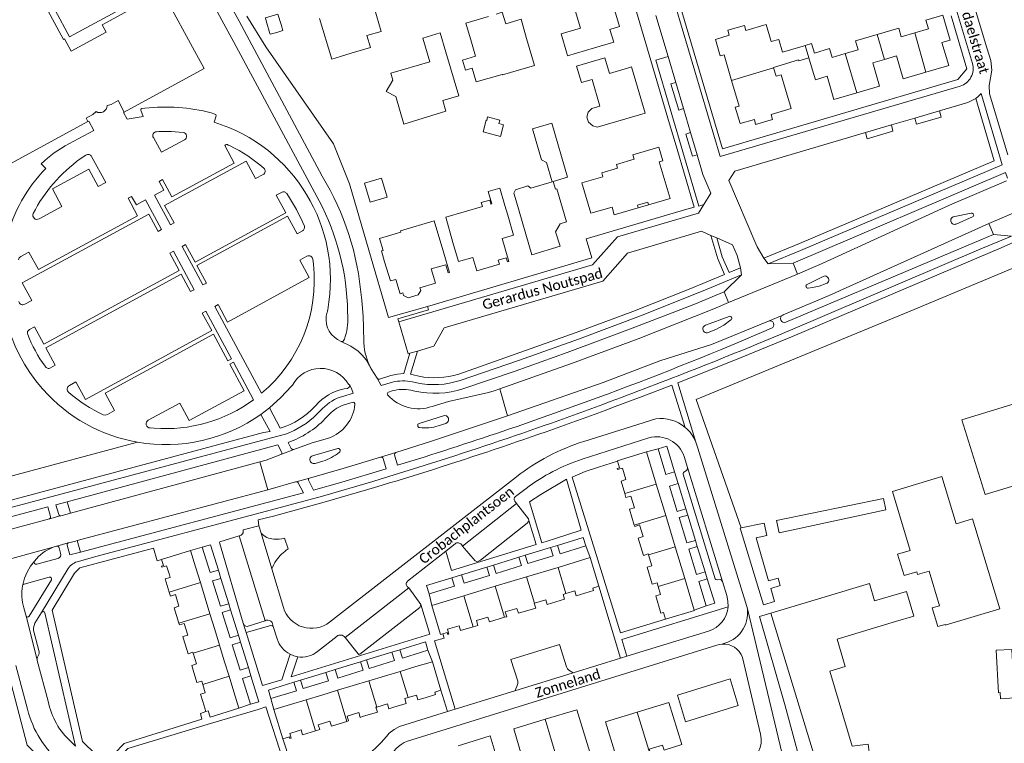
# Model space of a CAD drawing. Extents: x 177628 to 188968, y 384226 to 390673.
# Tile 146 of 256: x 183038 to 183283, y 386505 to 386685. Entities that reach past the tile are written whole.
import ezdxf

# ---------------------------------------------------------------- set-up
doc = ezdxf.new("R2010")
doc.units = 0
for name, color, linetype, lineweight in [('B01_D', 14, 'Continuous', 9), ('B01_F', 14, 'Continuous', 9), ('B01_T', 14, 'Continuous', 9), ('B02_T', 14, 'Continuous', 9), ('B07_D', 14, 'Continuous', 9), ('B11_F', 14, 'Continuous', 9), ('B11_S', 14, 'Continuous', 9), ('B14_F', 14, 'Continuous', 9), ('T03_F', 253, 'Continuous', 9), ('T03_T', 253, 'Continuous', 9), ('T05_F', 253, 'Continuous', 9), ('T05_T', 253, 'Continuous', 9), ('V00_F', 8, 'Continuous', 9), ('V00_T', 8, 'Continuous', 9), ('Z06', 7, 'Continuous', 9)]:
    doc.layers.add(name, color=color, linetype=linetype, lineweight=lineweight)
doc.styles.add('Legend', font='calibri.ttf')

msp = doc.modelspace()

# ---------------------------------------------------------------- linework, layer by layer
at = {"layer": 'B01_D', "linetype": 'Continuous'}
for points in [[(183263.649, 386684.626), (183267.818, 386685.851), (183269.638, 386679.623), (183267.64, 386679.022), (183269.327, 386673.282), (183263.648, 386671.616)], [(183215.221, 386669.603), (183213.348, 386675.984), (183212.357, 386675.688), (183211.154, 386679.813), (183214.59, 386680.878), (183214.257, 386682.102), (183218.405, 386683.313)], [(183263.648, 386671.616), (183257.97, 386669.951), (183256.289, 386675.687), (183253.334, 386674.815)], [(183253.334, 386674.815), (183250.379, 386673.942), (183252.083, 386668.201), (183246.396, 386666.538)], [(183246.396, 386666.538), (183240.708, 386664.875), (183239.012, 386670.623), (183236.092, 386669.756), (183235.38, 386672.156)], [(183228.634, 386667.368), (183230.045, 386662.571), (183225.028, 386661.096), (183225.37, 386659.85), (183221.202, 386658.613), (183220.873, 386659.857), (183217.366, 386658.832), (183216.108, 386662.929), (183217.094, 386663.223), (183215.221, 386669.603)]]:
    msp.add_lwpolyline(points, dxfattribs=at)
at = {"layer": 'B01_F', "linetype": 'Continuous'}
for points in [[(183151.415, 386675.598), (183148.135, 386674.623), (183148.864, 386672.17)], [(183181.714, 386657.922), (183188.843, 386660.022)], [(183157.448, 386642.745), (183158.695, 386638.473)]]:
    msp.add_lwpolyline(points, dxfattribs=at)
at = {"layer": 'B01_T', "linetype": 'Continuous'}
for points in [[(183181.045, 386677.671), (183185.835, 386679.105), (183184.881, 386682.29), (183187.285, 386682.999), (183183.983, 386694.201), (183179.487, 386692.88), (183179.238, 386693.747), (183175.87, 386692.756), (183176.122, 386691.892), (183174.874, 386691.527), (183177.508, 386682.597), (183172.712, 386681.18), (183174.129, 386676.385)], [(183120.391, 386676.358), (183125.192, 386677.756), (183124.316, 386680.761), (183127.888, 386681.8), (183126.146, 386687.783)], [(183154.609, 386685.556), (183148.959, 386683.887), (183150.376, 386679.092)], [(183164.121, 386680.013), (183162.723, 386684.813), (183158.911, 386683.704), (183158.049, 386686.569), (183156.525, 386686.12)], [(183225.08, 386679.267), (183223.812, 386683.557), (183218.774, 386682.067), (183218.405, 386683.313)], [(183251.456, 386681.025), (183256.846, 386682.616), (183257.494, 386680.422), (183260.897, 386681.422)], [(183260.897, 386681.422), (183264.3, 386682.422), (183263.649, 386684.626)], [(183130.799, 386669.63), (183130.284, 386671.376), (183139.981, 386674.235), (183138.237, 386680.153), (183142.59, 386681.436), (183144.004, 386676.64)], [(183243.482, 386676.274), (183246.716, 386677.229), (183246.065, 386679.433), (183251.456, 386681.025)], [(183151.415, 386675.598), (183150.376, 386679.092)], [(183158.059, 386671.057), (183158.088, 386670.958), (183166.099, 386673.329), (183164.121, 386680.013)], [(183181.045, 386677.671), (183174.321, 386675.722), (183174.129, 386676.385)], [(183081.348, 386676.968), (183083.752, 386672.545), (183063.846, 386661.726)], [(183120.391, 386676.358), (183117.736, 386675.55)], [(183143.2, 386664.577), (183147.217, 386665.763), (183144.004, 386676.64)], [(183189.549, 386672.754), (183184.784, 386671.328), (183183.62, 386675.217), (183176.563, 386673.137)], [(183235.838, 386676.412), (183239.597, 386677.522), (183240.248, 386675.318), (183243.482, 386676.274)], [(183188.843, 386660.022), (183193.64, 386661.435), (183190.246, 386672.959), (183189.549, 386672.754)], [(183225.671, 386672.691), (183225.623, 386672.853)], [(183228.634, 386667.368), (183227.528, 386670.991), (183226.283, 386670.623), (183225.671, 386672.691)], [(183059.581, 386663.359), (183060.572, 386663.593), (183062.328, 386664.559)], [(183063.846, 386661.726), (183062.328, 386664.559)], [(183054.333, 386660.187), (183056.045, 386661.113), (183056.826, 386661.848)], [(183017.788, 386611.388), (183029.217, 386617.6), (183017.537, 386639.088), (183054.802, 386659.342)], [(183054.802, 386659.342), (183054.333, 386660.187)], [(183174.346, 386645.508), (183170.375, 386658.946), (183165.581, 386657.527), (183167.85, 386649.856), (183169.099, 386649.162), (183170.511, 386644.375)], [(183180.118, 386636.501), (183177.888, 386644.057), (183183.155, 386645.611), (183182.873, 386646.569), (183186.799, 386647.728), (183186.516, 386648.685), (183190.931, 386649.988), (183190.617, 386651.051), (183197.072, 386652.956)], [(183197.072, 386652.956), (183198.063, 386649.587), (183197.192, 386649.332), (183199.883, 386640.22), (183194.513, 386638.644)], [(183170.731, 386644.44), (183174.346, 386645.508)], [(183172.452, 386628.305), (183171.356, 386631.925), (183172.458, 386633.887), (183174.085, 386634.366), (183171.639, 386642.62), (183171.299, 386642.519)], [(183155.195, 386638.795), (183155.464, 386638.873)], [(183158.695, 386638.473), (183159.416, 386636.039)], [(183161.484, 386639.613), (183165.461, 386626.198)], [(183194.513, 386638.644), (183194.321, 386639.318), (183191.72, 386638.558), (183191.916, 386637.886)], [(183191.916, 386637.886), (183194.513, 386638.644)], [(183145.768, 386629.271), (183143.946, 386635.51), (183153.095, 386638.181)], [(183159.416, 386636.039), (183160.865, 386631.093), (183158.012, 386630.195), (183159.676, 386624.491), (183159.373, 386624.411), (183159.06, 386625.436), (183157.065, 386624.849), (183157.37, 386623.823), (183151.745, 386622.169), (183150.757, 386625.526), (183147.179, 386624.474), (183145.768, 386629.271)], [(183191.916, 386637.886), (183185.96, 386636.139), (183185.403, 386638.059), (183180.118, 386636.501)], [(183128.743, 386624.443), (183127.958, 386627.126), (183128.342, 386627.239), (183127.47, 386630.219), (183132.789, 386631.774), (183132.677, 386632.158), (183141.12, 386634.627), (183143.48, 386626.557)], [(183143.48, 386626.557), (183144.889, 386621.759), (183144.589, 386621.661), (183143.993, 386623.706), (183140.353, 386622.65), (183141.405, 386619.092), (183137.545, 386617.955)], [(183165.461, 386626.198), (183172.452, 386628.305)], [(183133.257, 386616.692), (183132.566, 386616.489), (183131.518, 386620.048), (183130.156, 386619.647), (183128.743, 386624.443)], [(183137.545, 386617.955), (183137.734, 386617.312), (183137.112, 386616.202), (183134.57, 386615.453), (183133.446, 386616.05), (183133.257, 386616.692)], [(183186.757, 386574.751), (183186.715, 386574.892), (183193.997, 386577.091)], [(183193.997, 386577.091), (183196.419, 386569.07)], [(183188.589, 386566.705), (183187.646, 386569.826), (183188.852, 386570.19), (183187.985, 386573.063), (183186.778, 386572.698), (183186.7, 386572.957), (183187.249, 386573.122), (183186.757, 386574.751)], [(183196.419, 386569.07), (183198.784, 386561.241)], [(183188.589, 386566.705), (183188.887, 386565.717), (183190.093, 386566.081), (183190.969, 386563.181), (183189.763, 386562.816), (183190.953, 386558.876)], [(183198.784, 386561.241), (183201.148, 386553.412)], [(183190.953, 386558.876), (183191.061, 386558.518), (183192.267, 386558.882), (183193.143, 386555.982), (183191.937, 386555.618), (183193.235, 386551.319), (183194.441, 386551.684), (183194.523, 386551.411)], [(183080.391, 386552.523), (183073.15, 386550.306)], [(183081.64, 386548.439), (183080.391, 386552.523)], [(183201.148, 386553.412), (183203.512, 386545.583)], [(183073.15, 386550.306), (183073.625, 386548.755), (183073.103, 386548.596), (183073.182, 386548.337), (183074.387, 386548.706), (183075.081, 386546.434)], [(183171.944, 386548.325), (183179.956, 386550.743)], [(183179.956, 386550.743), (183182.091, 386543.619)], [(183194.523, 386551.411), (183195.329, 386548.745), (183194.123, 386548.381), (183195.412, 386544.111), (183196.619, 386544.475), (183196.889, 386543.582)], [(183081.64, 386548.439), (183082.829, 386544.547)], [(183164.13, 386545.967), (183171.944, 386548.325)], [(183075.081, 386546.434), (183075.267, 386545.827), (183074.062, 386545.459), (183075.067, 386542.174)], [(183156.316, 386543.608), (183164.13, 386545.967)], [(183203.512, 386545.583), (183205.897, 386537.687)], [(183082.829, 386544.547), (183084.019, 386540.655)], [(183148.501, 386541.25), (183156.316, 386543.608)], [(183182.091, 386543.619), (183180.612, 386543.176), (183180.807, 386542.527), (183176.505, 386541.237), (183176.143, 386542.444), (183173.92, 386541.778)], [(183198.742, 386535.39), (183198.27, 386537.108), (183197.59, 386536.903), (183196.291, 386541.201), (183197.498, 386541.565), (183196.889, 386543.582)], [(183225.005, 386536.946), (183249.533, 386544.305), (183250.834, 386539.97), (183258.791, 386542.357), (183260.639, 386536.195), (183256.057, 386534.821)], [(183075.067, 386542.174), (183075.372, 386541.175), (183076.577, 386541.543), (183077.46, 386538.655)], [(183084.019, 386540.655), (183085.209, 386536.764)], [(183148.501, 386541.25), (183140.501, 386538.835)], [(183166.102, 386539.434), (183168.92, 386540.279), (183169.282, 386539.072), (183173.602, 386540.367), (183173.24, 386541.574), (183173.92, 386541.778)], [(183077.46, 386538.655), (183076.255, 386538.287), (183077.446, 386534.391)], [(183140.501, 386538.835), (183142.674, 386531.586), (183143.205, 386531.745)], [(183158.647, 386535.883), (183159.177, 386536.042), (183158.815, 386537.249), (183161.717, 386538.12), (183162.079, 386536.913), (183166.389, 386538.205), (183166.028, 386539.412), (183166.102, 386539.434)], [(183085.209, 386536.764), (183086.399, 386532.872)], [(183150.828, 386533.54), (183151.964, 386533.88), (183151.602, 386535.087), (183154.495, 386535.954), (183154.856, 386534.747), (183158.647, 386535.883)], [(183205.897, 386537.687), (183205.935, 386537.562), (183198.742, 386535.39)], [(183306.093, 386445.826), (183277.32, 386442.57), (183276.27, 386452.04), (183280, 386452.49), (183279.62, 386455.94), (183281.07, 386456.15), (183277.11, 386491.08), (183238.06, 386486.3), (183236.84, 386496.25), (183237.34, 386496.31), (183225.005, 386536.946)], [(183077.446, 386534.391), (183077.571, 386533.983), (183078.776, 386534.352), (183079.656, 386531.473), (183078.451, 386531.105), (183078.636, 386530.499)], [(183086.399, 386532.872), (183087.588, 386528.98)], [(183143.205, 386531.745), (183144.357, 386532.09), (183144.492, 386531.64), (183144.751, 386531.718), (183144.389, 386532.925), (183147.301, 386533.798), (183147.663, 386532.591), (183150.828, 386533.54)], [(183256.057, 386534.821), (183241.491, 386530.453), (183243.532, 386523.642), (183239.691, 386522.49), (183245.284, 386503.827), (183249.235, 386504.315), (183249.643, 386500.999), (183249.861, 386501.026), (183249.99, 386499.975)], [(183078.636, 386530.499), (183079.766, 386526.801), (183080.971, 386527.17), (183081.031, 386526.975)], [(183087.588, 386528.98), (183088.778, 386525.088)], [(183081.031, 386526.975), (183081.851, 386524.291), (183080.647, 386523.923), (183081.016, 386522.715)], [(183088.778, 386525.088), (183089.968, 386521.197)], [(183132.62, 386522.423), (183136.53, 386523.603)], [(183140.632, 386524.84), (183136.53, 386523.603)], [(183142.777, 386517.728), (183140.632, 386524.84)], [(183081.016, 386522.715), (183081.959, 386519.629), (183083.164, 386519.997), (183083.41, 386519.192)], [(183089.968, 386521.197), (183091.158, 386517.305)], [(183124.8, 386520.065), (183128.71, 386521.244)], [(183128.71, 386521.244), (183132.62, 386522.423)], [(183083.41, 386519.192), (183084.044, 386517.119), (183082.839, 386516.751), (183083.395, 386514.932)], [(183116.98, 386517.706), (183120.89, 386518.885)], [(183120.89, 386518.885), (183124.8, 386520.065)], [(183201.714, 386516.496), (183203.747, 386509.871), (183216.88, 386513.901), (183214.847, 386520.526), (183201.714, 386516.496)], [(183092.406, 386513.222), (183091.158, 386517.305)], [(183109.16, 386515.347), (183113.07, 386516.527)], [(183113.07, 386516.527), (183116.98, 386517.706)], [(183131.044, 386513.506), (183134.116, 386514.432), (183133.752, 386515.638), (183134.591, 386515.891)], [(183134.591, 386515.891), (183136.682, 386516.522), (183137.046, 386515.316), (183138.864, 386515.864)], [(183138.864, 386515.864), (183141.395, 386516.627), (183141.206, 386517.254), (183142.777, 386517.728)], [(183083.395, 386514.932), (183084.16, 386512.432)], [(183101.152, 386512.932), (183105.249, 386514.168)], [(183105.249, 386514.168), (183109.16, 386515.347)], [(183123.224, 386511.147), (183126.936, 386512.266), (183126.572, 386513.473), (183126.77, 386513.533)], [(183126.77, 386513.533), (183129.454, 386514.342), (183129.817, 386513.136), (183131.044, 386513.506)], [(183191.65, 386512.264), (183199.541, 386514.706), (183202.795, 386504.186), (183198.391, 386502.824), (183198.013, 386504.047), (183194.659, 386503.009), (183195.038, 386501.787), (183194.904, 386501.746)], [(183084.16, 386512.432), (183084.781, 386512.622), (183085.265, 386511.039), (183092.406, 386513.222)], [(183103.347, 386505.627), (183101.152, 386512.932)], [(183119.314, 386509.968), (183119.755, 386510.101), (183119.391, 386511.307), (183122.273, 386512.176), (183122.637, 386510.97), (183123.224, 386511.147)], [(183171.94, 386499.927), (183172.066, 386499.965), (183171.699, 386501.191), (183175.061, 386502.199), (183175.428, 386500.973), (183179.844, 386502.298), (183176.647, 386512.886), (183168.748, 386510.501)], [(183194.904, 386501.746), (183190.634, 386500.424), (183190.255, 386501.647), (183186.902, 386500.61), (183187.281, 386499.387), (183187.016, 386499.305), (183183.756, 386509.822), (183191.65, 386512.264)], [(183111.494, 386507.609), (183112.574, 386507.935), (183112.211, 386509.141), (183115.04, 386509.995)], [(183115.04, 386509.995), (183115.093, 386510.011), (183115.456, 386508.804), (183119.314, 386509.968)], [(183168.748, 386510.501), (183160.907, 386508.133), (183163.993, 386497.542), (183164.289, 386497.631), (183163.921, 386498.857), (183167.283, 386499.866), (183167.651, 386498.64), (183171.94, 386499.927)], [(183107.22, 386507.636), (183105.088, 386506.993), (183105.452, 386505.787), (183105.145, 386505.694), (183105.014, 386506.129), (183103.347, 386505.627)], [(183107.22, 386507.636), (183107.922, 386507.848), (183108.285, 386506.641), (183111.494, 386507.609)], [(183150.352, 386493.277), (183150.501, 386493.321), (183150.139, 386494.549), (183153.506, 386495.541), (183153.868, 386494.314), (183158.29, 386495.618), (183155.045, 386506.349), (183147.09, 386503.908)]]:
    msp.add_lwpolyline(points, dxfattribs=at)
msp.add_arc((183057.789, 386663.359), 1.792, 237.48454, 0.00124, dxfattribs=at)
at = {"layer": 'B02_T', "linetype": 'Continuous'}
for points in [[(183272.621, 386585.048), (183278.357, 386566.452), (183298.88, 386572.737), (183293.181, 386591.345), (183290.757, 386590.603)], [(183290.757, 386590.603), (183272.621, 386585.048)], [(183196.893, 386577.834), (183199.024, 386578.486), (183200.968, 386572.137)], [(183198.838, 386571.482), (183196.893, 386577.834)], [(183259.748, 386552.549), (183255.308, 386567.24), (183267.594, 386570.953), (183271.159, 386559.184), (183275.261, 386560.424), (183282.036, 386538.004), (183268.461, 386533.902), (183268.398, 386534.112), (183266.615, 386533.573), (183265.209, 386538.227), (183267.015, 386538.773), (183264.413, 386547.382), (183261.569, 386546.522), (183261.35, 386547.246)], [(183201.674, 386562.219), (183199.742, 386568.53)], [(183201.872, 386569.185), (183203.804, 386562.875)], [(183253.654, 386562.673), (183253.042, 386565.518), (183226.388, 386559.973)], [(183204.068, 386554.4), (183202.136, 386560.711)], [(183204.266, 386561.365), (183206.198, 386555.055)], [(183217.607, 386558.146), (183217.34, 386558.09), (183223.16, 386539.03), (183225.907, 386539.827)], [(183223.348, 386559.34), (183217.607, 386558.146)], [(183171.813, 386553.784), (183178.231, 386555.751), (183178.862, 386553.681)], [(183083.273, 386553.327), (183085.367, 386553.971), (183087.306, 386547.662)], [(183085.214, 386547.019), (183083.273, 386553.327)], [(183163.797, 386551.327), (183170.107, 386553.261)], [(183178.862, 386553.681), (183172.457, 386551.718)], [(183206.462, 386546.58), (183204.53, 386552.891)], [(183206.66, 386553.546), (183208.592, 386547.236)], [(183155.858, 386548.894), (183162.168, 386550.828)], [(183170.752, 386551.195), (183164.441, 386549.261)], [(183147.91, 386546.458), (183154.22, 386548.392)], [(183162.813, 386548.762), (183156.502, 386546.827)], [(183087.946, 386545.579), (183089.885, 386539.27)], [(183139.807, 386541.71), (183139.173, 386543.78), (183145.483, 386545.714)], [(183154.865, 386546.326), (183148.554, 386544.391)], [(183209.134, 386545.466), (183210.997, 386539.382), (183208.868, 386538.723)], [(183087.796, 386538.628), (183085.855, 386544.936)], [(183146.128, 386543.647), (183139.807, 386541.71)], [(183208.868, 386538.723), (183207.004, 386544.811)], [(183090.209, 386530.788), (183088.268, 386537.096)], [(183090.356, 386537.738), (183092.295, 386531.43)], [(183092.694, 386522.711), (183090.753, 386529.019)], [(183092.839, 386529.661), (183094.778, 386523.352)], [(183132.508, 386527.823), (183138.893, 386529.785), (183139.541, 386527.674)], [(183124.212, 386525.273), (183130.52, 386527.212)], [(183139.541, 386527.674), (183133.165, 386525.714)], [(183116.387, 386522.868), (183122.695, 386524.807)], [(183131.178, 386525.104), (183124.869, 386523.165)], [(183095.306, 386514.223), (183093.332, 386520.639)], [(183095.415, 386521.279), (183097.387, 386514.863), (183095.306, 386514.223)], [(183107.807, 386520.231), (183114.115, 386522.17)], [(183123.353, 386522.699), (183117.044, 386520.76)], [(183100.413, 386515.648), (183099.778, 386517.763), (183106.086, 386519.702)], [(183114.773, 386520.062), (183108.464, 386518.122)], [(183106.744, 386517.594), (183100.413, 386515.648)]]:
    msp.add_lwpolyline(points, dxfattribs=at)
at = {"layer": 'B07_D', "linetype": 'Continuous'}
for points in [[(183253.334, 386674.815), (183251.456, 386681.025)], [(183263.648, 386671.616), (183260.897, 386681.422)], [(183233.512, 386678.274), (183234.424, 386675.223)], [(183231.976, 386674.515), (183234.424, 386675.223)], [(183234.424, 386675.223), (183235.38, 386672.156)], [(183246.396, 386666.538), (183243.482, 386676.274)], [(183215.221, 386669.603), (183225.671, 386672.691)], [(183196.419, 386569.07), (183188.589, 386566.705)], [(183198.784, 386561.241), (183190.953, 386558.876)], [(183201.148, 386553.412), (183194.523, 386551.411)], [(183173.92, 386541.778), (183171.944, 386548.325)], [(183166.102, 386539.434), (183164.13, 386545.967)], [(183203.512, 386545.583), (183196.889, 386543.582)], [(183082.829, 386544.547), (183075.067, 386542.174)], [(183158.647, 386535.883), (183156.316, 386543.608)], [(183150.828, 386533.54), (183148.501, 386541.25)], [(183085.209, 386536.764), (183077.446, 386534.391)], [(183087.588, 386528.98), (183081.031, 386526.975)], [(183089.968, 386521.197), (183083.41, 386519.192)], [(183134.591, 386515.891), (183132.62, 386522.423)], [(183126.77, 386513.533), (183124.8, 386520.065)], [(183119.314, 386509.968), (183116.98, 386517.706)], [(183111.494, 386507.609), (183109.16, 386515.347)], [(183191.65, 386512.264), (183194.904, 386501.746)], [(183168.748, 386510.501), (183171.94, 386499.927)]]:
    msp.add_lwpolyline(points, dxfattribs=at)
at = {"layer": 'B11_F', "linetype": 'Continuous'}
for points in [[(183081.348, 386676.968), (183074.265, 386690), (183070.377, 386687.887), (183069.507, 386689.489), (183058.347, 386683.424), (183059.326, 386681.623), (183050.585, 386676.872), (183048.929, 386679.917), (183048.689, 386679.787), (183025.451, 386722.696)], [(183148.864, 386672.17), (183150.565, 386672.676)], [(183158.059, 386671.057), (183151.549, 386669.286), (183150.565, 386672.676)], [(183130.799, 386669.63), (183129.155, 386666.875), (183131.565, 386665.602)], [(183143.2, 386664.577), (183143.984, 386661.953), (183133.546, 386658.704), (183131.565, 386665.602)], [(183165.162, 386642.797), (183164.44, 386643.368), (183161.356, 386642.355), (183160.917, 386641.52), (183161.484, 386639.613)], [(183170.511, 386644.375), (183165.162, 386642.797)]]:
    msp.add_lwpolyline(points, dxfattribs=at)
at = {"layer": 'B11_S', "linetype": 'Continuous'}
for points in [[(183112.517, 386685.045), (183115.604, 386674.901), (183117.736, 386675.55)], [(183233.036, 386678.133), (183227.92, 386676.62), (183226.972, 386679.827), (183225.08, 386679.267)], [(183233.512, 386678.274), (183233.036, 386678.133)], [(183235.838, 386676.412), (183235.145, 386678.757), (183233.512, 386678.274)], [(183176.563, 386673.137), (183177.765, 386669.056), (183180.447, 386669.846), (183182.402, 386663.212), (183180.336, 386662.603), (183179.453, 386661.704), (183179.109, 386660.436), (183179.549, 386659.209), (183180.59, 386658.299), (183181.714, 386657.922)], [(183231.976, 386674.515), (183231.917, 386674.715), (183225.623, 386672.853)], [(183171.299, 386642.519), (183170.731, 386644.44)], [(183155.464, 386638.873), (183154.578, 386641.907), (183157.448, 386642.745)], [(183155.195, 386638.795), (183154.911, 386639.769), (183152.81, 386639.156), (183153.095, 386638.181)]]:
    msp.add_lwpolyline(points, dxfattribs=at)
at = {"layer": 'B14_F', "linetype": 'Continuous'}
for points in [[(183099.227, 386684.423), (183099.008, 386685.156), (183102.157, 386686.095), (183102.927, 386683.517)], [(183100.154, 386681.314), (183099.227, 386684.423)], [(183102.927, 386683.517), (183103.34, 386681.999), (183101.847, 386681.558)], [(183101.847, 386681.558), (183100.226, 386681.075), (183100.154, 386681.314)], [(183153.302, 386656.797), (183154.066, 386659.66), (183154.174, 386659.631), (183154.409, 386660.513), (183157.413, 386659.711), (183157.178, 386658.829), (183158.389, 386658.506), (183157.625, 386655.643), (183153.302, 386656.797)], [(183129.383, 386640.531), (183125.092, 386639.251), (183123.68, 386643.983), (183127.971, 386645.263), (183129.383, 386640.531)], [(183198.838, 386571.482), (183200.968, 386572.137)], [(183199.742, 386568.53), (183201.872, 386569.185)], [(183201.674, 386562.219), (183203.804, 386562.875)], [(183253.654, 386562.673), (183227.018, 386556.943)], [(183202.136, 386560.711), (183204.266, 386561.365)], [(183227.018, 386556.943), (183226.388, 386559.973)], [(183223.983, 386556.291), (183223.348, 386559.34)], [(183204.068, 386554.4), (183206.198, 386555.055)], [(183223.983, 386556.291), (183221.298, 386555.713), (183224.422, 386544.945)], [(183170.107, 386553.261), (183170.752, 386551.195)], [(183171.813, 386553.784), (183172.457, 386551.718)], [(183204.53, 386552.891), (183206.66, 386553.546)], [(183261.35, 386547.246), (183258.181, 386546.288), (183256.578, 386551.591), (183259.748, 386552.549)], [(183162.168, 386550.828), (183162.813, 386548.762)], [(183163.797, 386551.327), (183164.441, 386549.261)], [(183085.214, 386547.019), (183087.306, 386547.662)], [(183154.22, 386548.392), (183154.865, 386546.326)], [(183155.858, 386548.894), (183156.502, 386546.827)], [(183085.855, 386544.936), (183087.946, 386545.579)], [(183145.483, 386545.714), (183146.128, 386543.647)], [(183147.91, 386546.458), (183148.554, 386544.391)], [(183206.462, 386546.58), (183208.592, 386547.236)], [(183207.004, 386544.811), (183209.134, 386545.466)], [(183224.422, 386544.945), (183226.809, 386545.64), (183227.315, 386543.804), (183224.962, 386543.084)], [(183224.962, 386543.084), (183225.907, 386539.827)], [(183087.796, 386538.628), (183089.885, 386539.27)], [(183088.268, 386537.096), (183090.356, 386537.738)], [(183090.209, 386530.788), (183092.295, 386531.43)], [(183090.753, 386529.019), (183092.839, 386529.661)], [(183130.52, 386527.212), (183131.178, 386525.104)], [(183132.508, 386527.823), (183133.165, 386525.714)], [(183281.137, 386527.695), (183285.052, 386527.9), (183285.685, 386515.801), (183282.202, 386515.619), (183282.122, 386517.14), (183281.691, 386517.117), (183281.137, 386527.695)], [(183092.694, 386522.711), (183094.778, 386523.352)], [(183122.695, 386524.807), (183123.353, 386522.699)], [(183124.212, 386525.273), (183124.869, 386523.165)], [(183093.332, 386520.639), (183095.415, 386521.279)], [(183114.115, 386522.17), (183114.773, 386520.062)], [(183116.387, 386522.868), (183117.044, 386520.76)], [(183106.086, 386519.702), (183106.744, 386517.594)], [(183107.807, 386520.231), (183108.464, 386518.122)]]:
    msp.add_lwpolyline(points, dxfattribs=at)
at = {"layer": 'T03_F', "linetype": 'Continuous'}
for points in [[(183139.437, 386613.327), (183129.709, 386610.53), (183124.773, 386627.303), (183119.991, 386643.844)], [(183217.607, 386558.146), (183206.35, 386590.097), (183260.665, 386612.534), (183285.155, 386622.716), (183291.999, 386596.951), (183291.797, 386596.778)], [(183225.005, 386536.946), (183222.189, 386536.09), (183228.555, 386513.811), (183234.359, 386492.349), (183238.353, 386478.857), (183242.816, 386465.151), (183249.767, 386442.917), (183253.017, 386432.094)]]:
    msp.add_lwpolyline(points, dxfattribs=at)
at = {"layer": 'T03_T', "linetype": 'Continuous'}
for points in [[(183201.361, 386653.342), (183199.765, 386658.752)], [(183002.733, 386562.256), (183067.178, 386579.497)]]:
    msp.add_lwpolyline(points, dxfattribs=at)
at = {"layer": 'T05_F', "linetype": 'Continuous'}
for points in [[(183094.385, 386685.57), (183099.167, 386677.982), (183116.017, 386653.815), (183119.991, 386643.844)], [(183083.273, 386553.327), (183080.391, 386552.523)], [(183095.306, 386514.223), (183092.406, 386513.222)]]:
    msp.add_lwpolyline(points, dxfattribs=at)
at = {"layer": 'T05_T', "linetype": 'Continuous'}
for points in [[(183193.997, 386577.091), (183196.893, 386577.834)], [(183179.956, 386550.743), (183178.862, 386553.681)], [(183139.807, 386541.71), (183140.501, 386538.835)], [(183205.897, 386537.687), (183208.868, 386538.723)], [(183139.541, 386527.674), (183140.632, 386524.84)], [(183101.152, 386512.932), (183100.413, 386515.648)]]:
    msp.add_lwpolyline(points, dxfattribs=at)
at = {"layer": 'V00_F', "linetype": 'Continuous'}
for points in [[(183092.448, 386684.319), (183081.853, 386703.869), (183081.841, 386704.586), (183079.7, 386742.215), (183079.241, 386748.538)], [(183024.461, 386728.037), (183039.459, 386700.458), (183050.187, 386680.414), (183063.905, 386687.867), (183062.626, 386693.092), (183062.139, 386694.279)], [(183062.139, 386694.279), (183077.501, 386702.502), (183077.976, 386702.619), (183078.521, 386702.356), (183091.142, 386679.164)], [(183266.989, 386662.027), (183267.443, 386660.456), (183261.318, 386658.741), (183260.91, 386660.234)], [(183255.027, 386658.499), (183255.387, 386656.935), (183248.972, 386655.009), (183248.545, 386656.587)], [(183284.948, 386630.847), (183280.474, 386631.254)], [(183211.538, 386630.411), (183210.06, 386631.016)], [(183223.269, 386625.329), (183224.352, 386623.914)], [(183224.352, 386623.914), (183230.565, 386624.075)], [(183217.675, 386621.147), (183217.42, 386622.899)], [(183213.318, 386616.952), (183217.675, 386621.147)], [(183227.987, 386611.16), (183224.419, 386609.68)], [(183228.031, 386611.178), (183227.987, 386611.16)], [(183117.916, 386604.617), (183120.35, 386603.409), (183122.132, 386602.164), (183123.175, 386601.189), (183124.115, 386600.039), (183125.42, 386597.79)], [(183136.89, 386602.192), (183135.055, 386601.653)], [(183206.305, 386579.52), (183201.764, 386594.288)], [(183200.275, 386593.709), (183203.645, 386583.18)], [(183097.909, 386586.427), (183100.023, 386588.041)], [(183106.124, 386577.657), (183102.833, 386576.411)], [(183127.735, 386575.774), (183131.56, 386576.97)], [(183204.216, 386573.209), (183204.194, 386572.994), (183204.027, 386572.504), (183203.183, 386571.988), (183203.11, 386571.825), (183203.109, 386571.569), (183211.109, 386545.506), (183211.241, 386545.29), (183211.588, 386545.206), (183212.438, 386545.292), (183212.642, 386545.188), (183212.936, 386544.809)], [(183110.035, 386570.567), (183106.689, 386569.651)], [(183106.53, 386569.608), (183106.689, 386569.651)], [(183161.62, 386564.194), (183164.563, 386560.392), (183164.66, 386560.025)], [(183045.201, 386560.391), (183047.861, 386561.169)], [(183164.66, 386560.025), (183164.588, 386559.725), (183164.295, 386559.333), (183152.627, 386550.13), (183152.103, 386549.873), (183151.689, 386549.748), (183151.314, 386549.944), (183148.176, 386553.622)], [(183093.516, 386534.441), (183087.576, 386554.495), (183087.694, 386554.652), (183092.46, 386556.18)], [(183103.798, 386555.565), (183104.66, 386552.931)], [(183046.135, 386553.332), (183019.688, 386546.109)], [(183046.917, 386553.595), (183047.02, 386553.623)], [(183049.856, 386554.396), (183047.02, 386553.623)], [(183049.856, 386554.396), (183050.031, 386554.444)], [(183038.562, 386543.935), (183039.009, 386545.676), (183039.624, 386547.142), (183040.46, 386548.609), (183041.469, 386549.902)], [(183137.716, 386539.058), (183134.79, 386543.22)], [(183118.9, 386530.85), (183122.126, 386526.795), (183122.333, 386526.666), (183122.541, 386526.708), (183137.507, 386538.354), (183137.691, 386538.786), (183137.716, 386539.058)], [(183042.141, 386525.32), (183039.369, 386536.182)], [(183098.981, 386535.014), (183094.483, 386533.626), (183094.106, 386533.651), (183093.792, 386533.885), (183093.516, 386534.441)], [(183099.759, 386533.649), (183094.23, 386532.117)], [(183146.329, 386512.994), (183141.158, 386530.004), (183143.534, 386530.685), (183143.205, 386531.745)], [(183175.689, 386522.049), (183174.664, 386522.739), (183174.349, 386523.049), (183174.093, 386523.571), (183172.307, 386529.105), (183160.173, 386525.394), (183161.904, 386520.014), (183161.924, 386519.397), (183161.715, 386518.627), (183161.361, 386517.907), (183161.158, 386517.567)], [(183042.141, 386525.32), (183042.18, 386525.167)], [(183142.777, 386517.728), (183144.383, 386512.394)], [(183059.038, 386499.505), (183063.846, 386504.463), (183083.214, 386510.54), (183082.817, 386511.963), (183084.16, 386512.432)], [(183085.35, 386509.43), (183064.745, 386503.21), (183060.126, 386498.438)]]:
    msp.add_lwpolyline(points, dxfattribs=at)
for centre, radius, start, end in [((183101.351, 386559.987), 4.625, 222.90717, 267.00323), ((183101.805, 386564.314), 8.973, 265.54906, 282.83111), ((183111.589, 386542.772), 12.297, 124.29349, 143.69222), ((183109.683, 386544.813), 9.567, 146.78997, 161.03069), ((183100.351, 386532.63), 1.178, 56.96984, 120.15205)]:
    msp.add_arc(centre, radius, start, end, dxfattribs=at)
at = {"layer": 'V00_T', "linetype": 'Continuous'}
for points in [[(183263.303, 386713.776), (183275.216, 386673.841)], [(183199.765, 386658.752), (183187.268, 386701.127)], [(183272.145, 386668.19), (183212.334, 386650.641), (183199.716, 386693.232)], [(183200.786, 386693.564), (183212.96, 386652.591), (183271.622, 386669.801), (183273.856, 386672.514), (183269.929, 386685.711)], [(183278.846, 386677.748), (183274.354, 386692.688)], [(183196.36, 386685.774), (183199.386, 386675.525)], [(183092.448, 386684.319), (183113.164, 386645.751)], [(183112.417, 386639.628), (183091.142, 386679.164)], [(183279.797, 386674.585), (183278.846, 386677.748)], [(183199.386, 386675.525), (183196.353, 386674.638), (183207.045, 386638.3), (183208.272, 386638.654)], [(183199.386, 386675.525), (183201.283, 386669.096)], [(183279.797, 386674.585), (183280.078, 386672.168), (183279.416, 386668.355), (183279.493, 386666.265), (183284.027, 386651.029)], [(183203.206, 386662.583), (183202.025, 386662.214), (183200.101, 386668.744), (183201.283, 386669.096)], [(183201.283, 386669.096), (183203.206, 386662.583)], [(183232.37, 386627.237), (183282.632, 386648.566), (183277.367, 386666.303), (183276.744, 386665.679), (183276.052, 386665.134)], [(183276.052, 386665.134), (183280.656, 386649.602), (183232.133, 386629.015)], [(183266.989, 386662.027), (183274.076, 386664.117), (183275.1, 386664.556), (183276.052, 386665.134)], [(183063.846, 386661.726), (183063.683, 386661.585), (183064.584, 386659.973), (183068.561, 386660.572), (183067.956, 386662.156)], [(183067.956, 386662.156), (183068.012, 386662.436), (183068.253, 386662.59)], [(183068.253, 386662.59), (183068.993, 386662.654)], [(183085.539, 386661.529), (183086.385, 386661.229)], [(183086.737, 386660.757), (183086.232, 386659.189)], [(183086.385, 386661.229), (183086.667, 386661.072), (183086.737, 386660.757)], [(183203.206, 386662.583), (183204.97, 386656.609)], [(183266.989, 386662.027), (183260.91, 386660.234)], [(183050.023, 386653.823), (183056.291, 386657.131), (183054.977, 386659.467), (183054.802, 386659.342)], [(183255.027, 386658.499), (183248.545, 386656.587)], [(183260.91, 386660.234), (183255.027, 386658.499)], [(183071.869, 386656.811), (183072.448, 386656.85)], [(183072.448, 386656.85), (183075.501, 386656.871), (183078.543, 386656.623)], [(183206.608, 386651.06), (183205.431, 386650.7), (183203.789, 386656.25), (183204.97, 386656.609)], [(183204.97, 386656.609), (183206.608, 386651.06)], [(183221.216, 386628.933), (183214.523, 386644.693), (183216.029, 386646.997), (183248.545, 386656.587)], [(183078.84, 386654.804), (183073.116, 386651.705), (183071.115, 386655.352)], [(183098.429, 386646.137), (183096.57, 386645.134), (183094.245, 386649.501), (183073.897, 386638.432), (183076.268, 386634.089), (183075.362, 386633.633), (183071.354, 386641.02), (183073.67, 386642.296), (183072.514, 386644.44), (183073.375, 386644.919), (183075.741, 386640.567), (183091.257, 386649.009), (183088.916, 386653.387)], [(183089.766, 386653.467), (183090.212, 386653.273)], [(183204.029, 386637.52), (183205.868, 386638.059), (183201.361, 386653.342)], [(183055.718, 386650.655), (183059.223, 386644.18), (183057.329, 386643.147), (183054.993, 386647.477), (183045.965, 386642.57), (183048.324, 386638.235), (183042.604, 386635.12)], [(183052.895, 386650.045), (183054.287, 386651.002)], [(183206.608, 386651.06), (183208.054, 386646.162)], [(183044.291, 386647.656), (183043.152, 386648.824)], [(183208.054, 386646.162), (183210.017, 386641.493), (183208.272, 386638.654)], [(183283.997, 386645.273), (183283.471, 386646.644), (183230.565, 386624.075)], [(183237.794, 386624.037), (183269.475, 386638.564), (183283.705, 386644.586)], [(183108.258, 386632.128), (183106.921, 386631.419), (183104.562, 386635.77), (183081.973, 386623.489), (183084.347, 386619.136), (183083.458, 386618.674), (183078.282, 386628.235), (183079.138, 386628.723), (183081.497, 386624.374), (183104.073, 386636.637), (183101.73, 386640.986), (183103.057, 386641.698)], [(183104.34, 386641.413), (183105.032, 386640.397)], [(183038.084, 386625.711), (183040.042, 386626.804), (183042.45, 386622.47), (183067.15, 386635.908), (183064.79, 386640.262), (183065.668, 386640.72), (183066.858, 386638.582), (183069.15, 386639.836), (183073.163, 386632.443), (183072.3, 386631.945), (183069.954, 386636.293), (183038.428, 386619.161), (183040.794, 386614.799), (183039.061, 386613.86)], [(183105.032, 386640.397), (183106.793, 386637.475), (183108.258, 386634.395)], [(183208.272, 386638.654), (183206.917, 386636.574), (183186.77, 386630.654)], [(183293.773, 386640.089), (183279.298, 386633.942)], [(183178.921, 386630.159), (183204.029, 386637.52)], [(183274.942, 386636.549), (183270.407, 386635.614)], [(183108.258, 386634.395), (183108.723, 386633.267)], [(183279.298, 386633.942), (183239.532, 386616.007), (183228.031, 386611.178)], [(183271.179, 386633.836), (183275.24, 386635.61)], [(183279.298, 386633.942), (183280.474, 386631.254)], [(183210.06, 386631.016), (183207.709, 386632.032), (183189.286, 386626.6), (183183.096, 386619.623), (183143.573, 386607.988), (183140.976, 386603.392), (183136.89, 386602.192)], [(183280.474, 386631.254), (183277.34, 386629.932)], [(183186.77, 386630.654), (183180.573, 386623.674), (183132.26, 386609.454)], [(183139.437, 386613.327), (183180.361, 386625.416), (183178.921, 386630.159)], [(183204.634, 386617.584), (183213.471, 386621.239), (183211.747, 386625.201), (183210.06, 386631.016)], [(183211.538, 386630.411), (183212.873, 386625.661), (183214.601, 386621.764), (183217.42, 386622.899)], [(183211.538, 386630.411), (183215.47, 386628.668), (183216.59, 386626.029), (183217.42, 386622.899)], [(183223.269, 386625.329), (183221.574, 386628.141), (183221.216, 386628.933)], [(183232.133, 386629.015), (183223.269, 386625.329)], [(183228.747, 386609.374), (183277.34, 386629.932)], [(183276.751, 386627.374), (183284.948, 386630.847)], [(183285.582, 386629.299), (183282.389, 386627.931)], [(183040.228, 386607.575), (183041.48, 386608.237), (183043.819, 386603.887), (183077.569, 386622.219), (183075.211, 386626.567), (183076.095, 386627.037), (183081.254, 386617.481), (183080.38, 386616.991), (183078.032, 386621.357), (183044.291, 386603.005), (183046.643, 386598.643), (183045.485, 386598.012)], [(183224.352, 386623.914), (183232.37, 386627.237)], [(183276.751, 386627.374), (183229.899, 386607.389)], [(183282.389, 386627.931), (183230.51, 386605.92)], [(183037.481, 386624.886), (183037.67, 386625.38), (183038.084, 386625.711)], [(183098.037, 386591.682), (183086.39, 386613.265), (183087.237, 386613.755), (183089.596, 386609.425), (183109.935, 386620.49), (183107.584, 386624.832), (183109.374, 386625.825)], [(183110.847, 386625.063), (183110.987, 386623.815)], [(183231.621, 386621.346), (183230.565, 386624.075)], [(183231.621, 386621.346), (183234.902, 386622.716), (183237.794, 386624.037)], [(183214.436, 386614.249), (183231.621, 386621.346)], [(183209.081, 386617.585), (183217.675, 386621.147)], [(183237.996, 386620.796), (183234.017, 386618.811)], [(183234.294, 386617.878), (183235.395, 386618.003), (183237.061, 386618.377), (183238.768, 386618.997)], [(183174.265, 386601.831), (183190.041, 386607.768), (183205.777, 386613.809), (183213.318, 386616.952)], [(183204.634, 386617.584), (183190.612, 386612.029), (183176.463, 386606.804)], [(183209.081, 386617.585), (183193.126, 386611.227), (183177.054, 386605.172)], [(183213.318, 386616.952), (183214.436, 386614.249)], [(183122.931, 386615.519), (183123.018, 386614.837)], [(183123.018, 386614.837), (183123.399, 386610.77), (183123.48, 386608.231), (183123.52, 386604.212)], [(183210.763, 386612.732), (183214.436, 386614.249)], [(183050.167, 386593.597), (183051.796, 386594.498), (183054.152, 386590.158), (183085.643, 386607.282), (183083.28, 386611.638), (183084.17, 386612.106), (183090.546, 386600.283), (183089.688, 386599.803), (183086.113, 386606.392), (183059.074, 386591.708), (183061.44, 386587.357), (183059.637, 386586.373)], [(183114.558, 386612.495), (183114.407, 386611.843)], [(183119.531, 386610.822), (183119.516, 386612.019)], [(183132.26, 386609.454), (183132.053, 386610.247), (183139.702, 386612.494), (183139.437, 386613.327)], [(183157.412, 386592.796), (183165.672, 386595.658), (183175.269, 386599.097), (183183.602, 386602.13), (183191.896, 386605.271), (183210.763, 386612.732)], [(183135.055, 386601.653), (183134.633, 386601.53), (183132.26, 386609.454)], [(183159.394, 386586.056), (183183.222, 386594.351), (183197.351, 386599.723), (183210.213, 386603.864), (183224.419, 386609.68)], [(183214.566, 386610.838), (183208.666, 386608.637)], [(183209.36, 386606.816), (183211.243, 386607.548), (183213.29, 386608.641), (183215.051, 386609.943)], [(183176.463, 386606.804), (183147.186, 386596.48)], [(183117.022, 386605.086), (183117.916, 386604.617)], [(183117.916, 386604.617), (183118.298, 386604.618), (183118.572, 386604.885)], [(183118.572, 386604.885), (183118.704, 386605.166)], [(183177.054, 386605.172), (183162.336, 386599.923), (183147.545, 386594.886)], [(183230.51, 386605.92), (183216.176, 386600.009), (183201.764, 386594.288)], [(183133.529, 386596.569), (183135.055, 386601.653)], [(183136.89, 386602.192), (183135.217, 386596.433), (183135.84, 386596.315)], [(183174.265, 386601.831), (183161.29, 386597.209), (183148.25, 386592.772)], [(183069.835, 386584.972), (183077.719, 386589.252), (183080.061, 386584.899), (183093.719, 386592.327), (183090.161, 386598.937), (183091.03, 386599.39), (183096.059, 386590.071)], [(183125.42, 386597.79), (183126.848, 386595.407)], [(183127.431, 386595.209), (183127.107, 386595.213), (183126.848, 386595.407)], [(183130.697, 386594.452), (183127.893, 386593.655), (183126.848, 386595.407)], [(183127.431, 386595.209), (183130.303, 386596.123), (183131.907, 386596.409), (183133.529, 386596.569)], [(183136.743, 386594.289), (183135.649, 386594.528)], [(183137.264, 386595.936), (183135.84, 386596.315)], [(183043.614, 386592.607), (183043.385, 386592.853)], [(183105.529, 386593.455), (183102.888, 386590.634), (183100.023, 386588.041)], [(183105.755, 386593.723), (183105.529, 386593.455)], [(183118.352, 386590.912), (183120.926, 386591.706), (183120.561, 386592.614), (183120.028, 386593.703)], [(183118.65, 386592.768), (183119.485, 386592.883)], [(183119.485, 386592.883), (183119.866, 386593.22), (183120.028, 386593.703)], [(183120.028, 386593.703), (183119.756, 386593.928)], [(183130.624, 386592.265), (183129.67, 386591.996)], [(183136.275, 386592.247), (183135.303, 386592.463)], [(183140.577, 386588.423), (183144.654, 386589.662), (183154.598, 386591.901), (183156.04, 386592.321), (183157.412, 386592.796)], [(183157.412, 386592.796), (183159.394, 386586.056)], [(183200.275, 386593.709), (183192.905, 386590.88), (183185.517, 386588.101)], [(183120.852, 386589.496), (183118.377, 386588.727)], [(183121.32, 386589.13), (183121.145, 386589.388), (183120.852, 386589.496)], [(183129.448, 386591.339), (183129.484, 386591.278)], [(183100.023, 386588.041), (183102.734, 386582.969)], [(183111.416, 386588.478), (183111.566, 386588.642)], [(183111.874, 386586.454), (183113.279, 386587.866)], [(183121.339, 386588.942), (183121.32, 386589.13)], [(183097.909, 386586.427), (183100.223, 386582.142), (183098.587, 386581.896), (183018.246, 386560.402)], [(183059.637, 386586.373), (183059.122, 386586.215), (183058.597, 386586.336)], [(183114.549, 386586.043), (183113.866, 386585.327)], [(183159.394, 386586.056), (183140.146, 386579.636), (183131.56, 386576.97)], [(183137.325, 386584.168), (183143.379, 386586.09)], [(183196.29, 386585.31), (183178.371, 386579.683)], [(183071.305, 386582.98), (183070.338, 386583.045)], [(183144.012, 386584.176), (183142.105, 386583.578)], [(183000, 386553.743), (183000.454, 386553.841), (183100.534, 386580.622), (183104, 386581.522)], [(183106.124, 386577.657), (183110.41, 386579.29), (183114.718, 386580.479)], [(183194.582, 386580.601), (183177.993, 386575.262)], [(183219.146, 386538.039), (183219.008, 386538.614), (183206.768, 386578.046), (183206.567, 386578.793), (183206.305, 386579.52)], [(183049.575, 386564.673), (183102.125, 386578.809), (183103.048, 386577.115)], [(183104.653, 386579.437), (183105.477, 386577.898)], [(183105.477, 386577.898), (183105.757, 386577.662), (183106.124, 386577.657)], [(183117.044, 386577.945), (183110.799, 386576.13)], [(183102.833, 386576.411), (183099.173, 386575.034), (183097.593, 386574.58)], [(183128.382, 386575.439), (183129.131, 386572.867), (183118.105, 386569.575), (183110.988, 386567.551), (183109.824, 386569.879)], [(183127.735, 386575.774), (183118.659, 386573.031), (183110.035, 386570.567)], [(183111.406, 386574.223), (183113.327, 386574.785)], [(183131.56, 386576.97), (183131.25, 386576.72), (183131.191, 386576.326)], [(183131.191, 386576.326), (183131.973, 386573.739)], [(183186.757, 386574.751), (183182.067, 386573.269)], [(183204.216, 386573.209), (183203.39, 386575.9)], [(183097.593, 386574.58), (183050.446, 386561.808)], [(183097.593, 386574.58), (183099.63, 386567.651)], [(183182.067, 386573.269), (183178.714, 386572.185), (183175.469, 386570.812)], [(183200.968, 386572.137), (183201.872, 386569.185)], [(183212.936, 386544.809), (183204.216, 386573.209)], [(183125.781, 386569.731), (183113.213, 386566.064), (183100.576, 386562.643)], [(183161.557, 386570.887), (183115.036, 386534.683)], [(183171.08, 386555.442), (183177.696, 386557.605), (183174.04, 386570.28), (183167.67, 386566.451)], [(183175.469, 386570.812), (183187.5, 386532.06), (183198.742, 386535.39)], [(183052.147, 386554.999), (183099.63, 386567.651)], [(183052.969, 386552.122), (183108.486, 386566.859), (183107.197, 386569.361)], [(183099.63, 386567.651), (183106.53, 386569.608)], [(183126.238, 386568.207), (183113.657, 386564.536), (183101.007, 386561.111)], [(183106.689, 386569.651), (183106.989, 386569.587), (183107.197, 386569.361)], [(183163.974, 386567.951), (183161.334, 386565.943)], [(183161.163, 386564.846), (183161.62, 386564.194)], [(183171.08, 386555.442), (183167.929, 386554.476), (183164.804, 386564.673), (183167.67, 386566.451)], [(183014.899, 386552.816), (183014.26, 386555.202), (183044.818, 386563.404), (183045.442, 386561)], [(183046.826, 386563.933), (183049.575, 386564.673)], [(183046.826, 386563.933), (183047.518, 386561.522), (183047.64, 386561.297), (183047.861, 386561.169)], [(183049.575, 386564.673), (183050.446, 386561.808)], [(183100.576, 386562.643), (183056.773, 386550.994)], [(183161.62, 386564.194), (183148.176, 386553.622)], [(183203.804, 386562.875), (183204.266, 386561.365)], [(183045.201, 386560.391), (183015.522, 386552.465)], [(183045.442, 386561), (183045.448, 386560.645), (183045.201, 386560.391)], [(183049.629, 386561.587), (183048.014, 386561.156), (183047.861, 386561.169)], [(183050.446, 386561.808), (183049.629, 386561.587)], [(183101.007, 386561.111), (183097.22, 386560.155), (183097.409, 386558.687)], [(183164.66, 386560.025), (183166.495, 386554.037), (183145.43, 386547.581), (183143.964, 386552.365)], [(183093.459, 386557.682), (183097.409, 386558.687)], [(183097.963, 386556.838), (183097.409, 386558.687)], [(183051.693, 386554.878), (183052.147, 386554.999)], [(183052.969, 386552.122), (183052.147, 386554.999)], [(183098.981, 386535.014), (183092.46, 386556.18)], [(183100.636, 386547.923), (183097.963, 386556.838)], [(183206.198, 386555.055), (183206.66, 386553.546)], [(183060.126, 386498.438), (183053.463, 386504.969), (183045.846, 386537.64), (183051.471, 386546.88), (183052.74, 386548.22), (183071.164, 386553.134)], [(183046.135, 386553.332), (183046.917, 386553.595)], [(183047.613, 386553.204), (183047.984, 386551.837)], [(183049.856, 386554.396), (183049.64, 386554.157), (183049.64, 386553.834)], [(183049.64, 386553.834), (183050.278, 386551.409)], [(183051.693, 386554.878), (183050.031, 386554.444)], [(183073.15, 386550.306), (183072.011, 386549.958), (183071.164, 386553.134)], [(183146.275, 386554.193), (183143.964, 386552.365)], [(183148.176, 386553.622), (183147.883, 386553.999)], [(183170.107, 386553.261), (183171.813, 386553.784)], [(183047.332, 386550.568), (183042.073, 386549.108)], [(183052.969, 386552.122), (183050.278, 386551.409)], [(183056.773, 386550.994), (183052.476, 386549.827)], [(183143.964, 386552.365), (183134.468, 386544.853)], [(183162.168, 386550.828), (183163.797, 386551.327)], [(183049.876, 386548.076), (183043.232, 386537.111)], [(183087.306, 386547.662), (183087.946, 386545.579)], [(183103.503, 386538.361), (183100.636, 386547.923)], [(183154.22, 386548.392), (183155.858, 386548.894)], [(183045.163, 386545.889), (183038.875, 386544.139), (183038.696, 386544.071), (183038.562, 386543.935)], [(183045.68, 386545.189), (183040.163, 386536.139)], [(183145.483, 386545.714), (183147.91, 386546.458)], [(183208.592, 386547.236), (183209.134, 386545.466)], [(183038.49, 386543.704), (183038.562, 386543.935)], [(183134.79, 386543.22), (183118.9, 386530.85)], [(183134.536, 386543.386), (183134.79, 386543.22)], [(183182.091, 386543.619), (183187.52, 386525.698)], [(183214.011, 386541.308), (183212.936, 386544.809)], [(183214.322, 386538.537), (183214.304, 386539.938), (183214.011, 386541.308)], [(183038.813, 386538.267), (183039.369, 386536.182)], [(183089.885, 386539.27), (183090.356, 386537.738)], [(183137.716, 386539.058), (183139.981, 386531.689), (183105.42, 386521.066), (183107.063, 386526.066)], [(183189.094, 386526.183), (183187.857, 386530.331), (183214.322, 386538.537)], [(183229.568, 386494.565), (183219.146, 386538.039)], [(183043.232, 386537.111), (183041.596, 386534.405)], [(183051.722, 386503.828), (183044.065, 386536.969)], [(183093.516, 386534.441), (183094.23, 386532.117)], [(183099.171, 386535.16), (183098.981, 386535.014)], [(183100.993, 386533.618), (183100.69, 386534.61)], [(183101.944, 386530.508), (183100.993, 386533.618)], [(183032.171, 386532.344), (183039.662, 386504.088), (183048.831, 386495.041), (183050.792, 386497.047)], [(183041.388, 386532.007), (183042.626, 386527.296)], [(183092.295, 386531.43), (183092.839, 386529.661)], [(183094.23, 386532.117), (183098.3, 386518.878), (183103.079, 386520.347), (183105.16, 386526.681)], [(183116.864, 386531.176), (183112.003, 386527.355)], [(183118.9, 386530.85), (183118.837, 386530.932)], [(183189.094, 386526.183), (183209.485, 386532.44)], [(183134.467, 386505.063), (183211.552, 386528.961), (183212.152, 386529.139), (183212.769, 386529.239)], [(183042.567, 386526.587), (183042.234, 386525.956), (183042.136, 386525.646), (183042.141, 386525.32)], [(183042.626, 386527.296), (183042.679, 386526.935), (183042.567, 386526.587)], [(183107.063, 386526.066), (183106.087, 386526.299), (183105.16, 386526.681)], [(183130.52, 386527.212), (183132.508, 386527.823)], [(183175.689, 386522.049), (183187.52, 386525.698)], [(183187.52, 386525.698), (183189.094, 386526.183)], [(183217.91, 386525.9), (183222.415, 386506.755)], [(183039.757, 386513.014), (183036.855, 386523.892)], [(183042.18, 386525.167), (183044.892, 386515.007)], [(183094.778, 386523.352), (183095.415, 386521.279)], [(183122.695, 386524.807), (183124.212, 386525.273)], [(183114.115, 386522.17), (183116.387, 386522.868)], [(183161.158, 386517.567), (183175.689, 386522.049)], [(183106.086, 386519.702), (183107.807, 386520.231)], [(183146.329, 386512.994), (183161.158, 386517.567)], [(183085.35, 386509.43), (183097.251, 386512.891), (183099.15, 386513.593), (183103.35, 386500.517)], [(183132.439, 386508.71), (183144.383, 386512.394)], [(183144.383, 386512.394), (183146.329, 386512.994)], [(183129.864, 386507.011), (183131.077, 386507.973), (183132.439, 386508.71)], [(183050.73, 386504.802), (183051.722, 386503.828)], [(183107.062, 386494.215), (183103.347, 386505.627)]]:
    msp.add_lwpolyline(points, dxfattribs=at)
for centre, radius, start, end in [((183270.869, 386672.543), 4.536, 286.33192, 16.62491), ((183074.166, 386616.5), 46.443, 75.8254, 96.39524), ((183074.115, 386619.9), 41.116, 349.625, 72.85954), ((183071.903, 386655.869), 0.943, 92.08729, 213.25356), ((183078.401, 386655.666), 0.967, 296.96788, 81.57858), ((183064.369, 386626.883), 30.522, 118.03646, 134.03911), ((183089.374, 386653.078), 0.552, 44.75222, 146.00119), ((183075.285, 386621.481), 35.121, 48.39007, 64.84934), ((183054.847, 386650.187), 0.989, 28.24337, 124.49577), ((183074.869, 386619.221), 37.855, 125.48384, 152.94281), ((183071.428, 386621.091), 37.975, 135.60971, 166.09154), ((183097.957, 386647.002), 0.985, 298.62671, 48.63803), ((183054.438, 386610.085), 68.708, 4.53626, 31.27174), ((183103.559, 386640.927), 0.92, 31.91222, 123.03962), ((183057.795, 386610.866), 61.731, 1.07007, 27.7697), ((183042.094, 386636.014), 1.029, 155.55766, 299.69819), ((183275.042, 386636.064), 0.495, 293.56222, 101.65237), ((183270.779, 386634.719), 0.969, 112.57688, 294.36368), ((183107.75, 386633), 1.009, 300.22773, 15.35651), ((183074.077, 386619.821), 40.857, 165.25544, 221.30405), ((183074.618, 386619.796), 36.591, 309.79443, 6.30547), ((183109.831, 386624.903), 1.029, 8.95023, 116.34367), ((183234.238, 386618.369), 0.494, 116.51656, 276.55487), ((183238.434, 386619.919), 0.98, 289.90523, 116.54575), ((183038.547, 386614.683), 0.97, 188.40706, 301.9983), ((183119.9, 386610.084), 5.768, 162.24783, 240.06565), ((183106.14, 386609.891), 13.423, 339.38753, 3.9752), ((183214.745, 386610.356), 0.514, 306.52876, 110.37771), ((183224.765, 386608.767), 0.976, 293.07161, 110.7819), ((183228.381, 386610.273), 0.971, 113.95763, 292.14497), ((183040.686, 386606.711), 0.978, 117.93778, 203.47398), ((182899.419, 387362.179), 821.634, 290.28467, 293.35584), ((182776.49, 387686.607), 1170.594, 290.423176, 292.788621), ((183209.007, 386607.724), 0.974, 110.45426, 291.27036), ((183073.1, 386619.38), 35.779, 201.40639, 215.85822), ((183138.294, 386605.091), 14.8, 183.40425, 209.5583), ((183044.995, 386598.898), 1.012, 208.09593, 298.9546), ((183112.814, 386589.829), 8.062, 30.55984, 151.11787), ((183133.347, 386583.143), 11.615, 78.5699, 103.18864), ((183141.039, 386614.585), 20.746, 258.04938, 288.27738), ((183141.18, 386615.269), 19.726, 258.54981, 287.72669), ((183074.216, 386619.88), 40.992, 221.70747, 260.11315), ((183050.625, 386592.702), 1.005, 117.12594, 232.75956), ((183074.507, 386620.258), 37.468, 229.18357, 244.87203), ((183121.012, 386580.568), 12.427, 100.95859, 139.47782), ((183129.888, 386591.556), 0.491, 116.39149, 206.26834), ((183133.359, 386583.006), 9.654, 78.38651, 106.45974), ((183141.297, 386614.53), 22.841, 257.29872, 287.72191), ((183074.155, 386619.784), 36.914, 265.57202, 306.39762), ((183121.013, 386580.733), 10.521, 104.65022, 137.31383), ((182846.654, 387499.563), 970.824, 286.709251, 290.394553), ((183137.117, 386597.959), 10.144, 221.19406, 289.94003), ((182846.986, 387498.645), 967.816, 287.125387, 290.395399), ((183096.902, 386601.756), 19.671, 287.24602, 317.54679), ((183122.043, 386579.427), 9.997, 111.51332, 138.55908), ((183111.439, 386589.866), 9.943, 289.25682, 354.66772), ((182846.999, 387498.531), 971.327, 286.707229, 290.39622), ((183074.219, 386619.879), 40.991, 260.10999, 305.30587), ((183070.283, 386584.06), 1.016, 116.17666, 273.08203), ((183097.094, 386601.298), 20.947, 289.24836, 314.87484), ((183097.144, 386601.333), 23.148, 288.9294, 316.2533), ((183143.678, 386585.127), 1.008, 289.35227, 107.248), ((183197.569, 386575.965), 9.433, 49.90212, 97.79596), ((183137.492, 386583.668), 0.527, 108.41353, 263.29565), ((183138.8, 386593.778), 10.722, 262.65637, 287.95125), ((183197.515, 386575.928), 9.495, 22.22556, 49.79194), ((183194.448, 386528.483), 53.665, 107.43235, 127.79897), ((183196.506, 386573.604), 7.257, 18.44385, 105.37674), ((183102.587, 386576.871), 0.522, 298.13549, 27.89941), ((183117.133, 386577.425), 0.528, 306.4332, 99.75893), ((183111.096, 386575.175), 1.001, 107.29536, 288.01729), ((183109.81, 386586.266), 12.008, 287.03201, 309.49484), ((183127.885, 386575.271), 0.525, 18.69636, 106.55571), ((183192.372, 386530.594), 46.925, 107.84354, 127.24113), ((183110.263, 386570.121), 0.501, 117.06671, 208.8332), ((183161.817, 386565.306), 0.799, 127.16027, 215.11984), ((183092.378, 386557.318), 1.14, 274.1045, 18.6387), ((183049.974, 386543.221), 10.815, 110.79059, 141.84899), ((183047.103, 386553.112), 0.518, 10.24454, 99.26718), ((183146.982, 386553.295), 1.143, 38.00674, 128.23466), ((183047.011, 386551.535), 1.019, 288.36926, 17.24341), ((183041.901, 386549.604), 0.525, 145.35069, 289.17019), ((183053.373, 386545.689), 4.234, 102.23133, 145.68617), ((183045.286, 386545.439), 0.467, 327.67001, 105.22702), ((183050.633, 386541.697), 12.308, 170.61665, 196.18299), ((183135.029, 386544.144), 0.904, 128.3732, 236.93468), ((183110.527, 386540.466), 7.333, 196.68431, 307.93958), ((183207.34, 386539.109), 7.006, 287.83134, 355.31585), ((183211.267, 386537.038), 7.942, 280.89852, 7.24286), ((183039.778, 386536.377), 0.453, 205.5445, 328.25571), ((183043.617, 386536.854), 0.463, 14.40324, 146.24853), ((183044.354, 386532.958), 3.115, 152.31175, 197.77351), ((183099.516, 386533.739), 1.462, 36.5565, 103.63485), ((183108.053, 386532.377), 6.388, 197.00858, 243.07511), ((183117.729, 386530.075), 1.4, 37.7184, 128.18171), ((183213.138, 386524.18), 5.072, 19.8193, 94.1745), ((183108.053, 386532.383), 6.394, 261.09401, 308.15435), ((183062.431, 386518.268), 17.839, 190.53276, 229.01262), ((183063.822, 386518.775), 24.745, 193.46157, 230.94413), ((183104.553, 386526.866), 32.169, 293.34324, 321.88776), ((183216.784, 386505.291), 5.819, 287.69361, 14.56998), ((183137.13, 386497.834), 7.704, 110.22388, 163.53936)]:
    msp.add_arc(centre, radius, start, end, dxfattribs=at)

# ---------------------------------------------------------------- texts
at = {"layer": 'Z06', "linetype": 'Continuous', "style": 'Legend'}
for s, rotation, p in [('Rogier Van Leefdaelstraat', 286.55114, (183265.497, 386710.073)), ('Gerardus Noutspad', 15.18979, (183153.479, 386612.439)), ('Crobachplantsoen', 37.93526, (183138.51, 386548.989)), ('Zonneland', 17.16595, (183166.725, 386515.789))]:
    msp.add_text(s, height=2.5, rotation=rotation, dxfattribs=at).set_placement(p)

doc.saveas('drawing.dxf')
